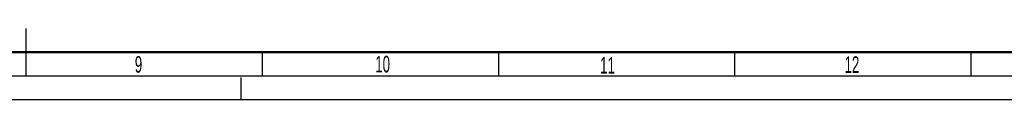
# Model space of a CAD drawing. Header units: millimetres. Extents: x 0 to 841, y 0 to 594.
# Tile 52 of 116: x 424 to 633, y 0 to 15. Entities that reach past the tile are written whole.
import ezdxf

# ---------------------------------------------------------------- set-up
doc = ezdxf.new("R2010")
doc.units = ezdxf.units.MM
doc.header["$LTSCALE"] = 46.255
doc.linetypes.add('DASHED', pattern=[0.2, 0.1, -0.1])
doc.layers.get('0').update_dxf_attribs({"linetype": 'CONTINUOUS'})
doc.styles.add('TEXTSTYLE_2', font='txt', dxfattribs={"width": 0.6})

msp = doc.modelspace()

# ---------------------------------------------------------------- linework, layer by layer
at = {"color": 7, "linetype": 'CONTINUOUS'}
for p, q in [((425.5, 5), (425.5, 15)), ((475.5, 5), (475.5, 10)), ((525.5, 5), (525.5, 10)), ((575.5, 5), (575.5, 10)), ((625.5, 5), (625.5, 10)), ((0, 0), (841, 0))]:
    msp.add_line(p, q, dxfattribs=at)
at = {"color": 2, "linetype": 'CONTINUOUS'}
msp.add_line((15, 5), (836, 5), dxfattribs=at)
at = {"color": 7, "linetype": 'DASHED'}
msp.add_line((471, 0), (471, 5), dxfattribs=at)
at = {"color": 7, "linetype": 'CONTINUOUS', "const_width": 0.5}
msp.add_lwpolyline([(20, 10), (831, 10)], dxfattribs=at)

# ---------------------------------------------------------------- texts
at = {"color": 5, "linetype": 'CONTINUOUS', "char_height": 3.5, "attachment_point": 1, "line_spacing_factor": 0.9, "style": 'TEXTSTYLE_2'}
for s, insert, width in [('9', (448.4677, 9.1608), 2.1), ('10', (499.3776, 9.227), 4.2), ('11', (546.98, 8.9741), 4.2), ('12', (598.7301, 9.1297), 4.2)]:
    msp.add_mtext(s, dxfattribs=dict(at, insert=insert, width=width))

doc.saveas('drawing.dxf')
